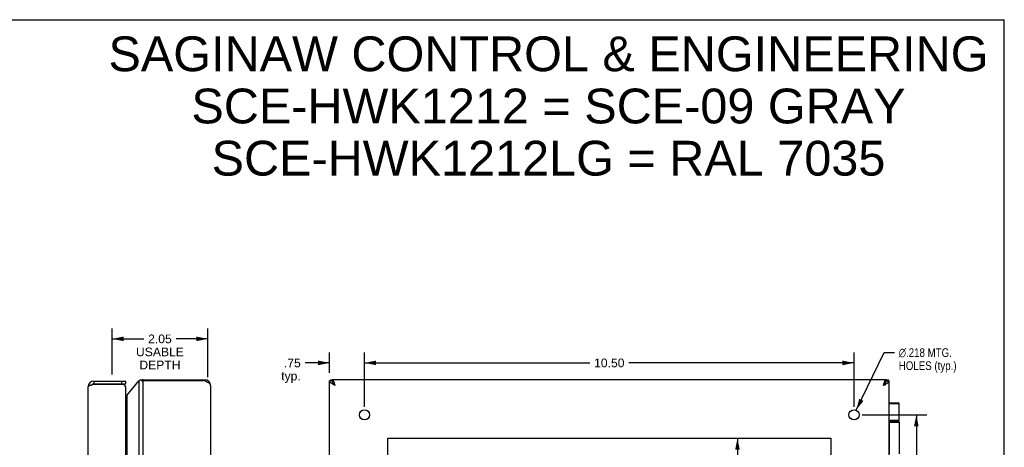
# Model space of a CAD drawing. Header units: inches. Extents: x 0 to 42.3, y 0 to 27.4.
# Tile 13 of 13: x 21.2 to 42.3, y 18.2 to 27.4. Entities that reach past the tile are written whole.
import ezdxf

# ---------------------------------------------------------------- set-up
doc = ezdxf.new("R2010")
doc.units = ezdxf.units.IN
doc.header["$LTSCALE"] = 2.325389
doc.header["$MEASUREMENT"] = 0
doc.layers.get('0').update_dxf_attribs({"linetype": 'CONTINUOUS'})
doc.layers.add('02___PRT_ALL_AXES', color=7, linetype='CONTINUOUS')
doc.layers.add('DIMENSIONS', color=7, linetype='CONTINUOUS')
doc.styles.get("Standard").update_dxf_attribs({"font": 'arial.ttf'})
doc.styles.add('TEXTSTYLE_1', font='gdt', dxfattribs={"width": 0.8})
doc.dimstyles.new('DIMSTYLE_1', dxfattribs={"dimtxt": 0.186528, "dimasz": 0.248705, "dimexe": 0.09, "dimexo": 0.07, "dimgap": 0.0375, "dimtad": 0, "dimtih": 1, "dimtoh": 1, "dimzin": 4, "dimdsep": 46, "dimtxsty": 'Standard', "dimblk": '_FILLED', "dimblk1": '_FILLED', "dimblk2": '_FILLED', "dimcen": 0.09, "dimazin": 1, "dimtfac": 1, "dimtofl": 0, "dimtmove": 0, "dimatfit": 3, "dimldrblk": '_FILLED', "dimfxl": 1, "dimtolj": 1, "dimtzin": 4, "dimarcsym": 0})
doc.dimstyles.new('DIMSTYLE_2', dxfattribs={"dimtxt": 0.186528, "dimasz": 0.248705, "dimexe": 0.09, "dimexo": 0.07, "dimgap": 0.09, "dimtad": 0, "dimtih": 1, "dimtoh": 1, "dimdec": 3, "dimzin": 4, "dimdsep": 46, "dimtxsty": 'Standard', "dimblk": '_FILLED', "dimblk1": '_FILLED', "dimblk2": '_FILLED', "dimcen": 0.09, "dimadec": 3, "dimazin": 1, "dimtfac": 1, "dimtofl": 0, "dimtmove": 0, "dimatfit": 1, "dimldrblk": '_FILLED', "dimfxl": 1, "dimtolj": 1, "dimtzin": 4, "dimarcsym": 0})

# ---------------------------------------------------------------- blocks, each defined once
blk = doc.blocks.new('_FILLED')
at = {"color": 0, "linetype": 'ByBlock'}
blk.add_solid([(0, 0), (-1, 0.2), (-1, -0.2)], dxfattribs=at)
blk = doc.blocks.new('*D1')
at = {"layer": 'DIMENSIONS', "color": 2, "linetype": 'Continuous'}
for p, q in [((28.556, 19.057), (28.556, 20.22)), ((39.056, 19.057), (39.056, 20.22)), ((28.556, 19.996), (33.386, 19.996)), ((39.056, 19.996), (34.225, 19.996))]:
    blk.add_line(p, q, dxfattribs=at)
at = {"layer": 'DIMENSIONS', "color": 2, "linetype": 'Continuous', "xscale": 0.2487046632, "yscale": 0.2487046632, "zscale": 0.2487046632, "rotation": 180}
blk.add_blockref('_FILLED', (28.556, 19.996), dxfattribs=at)
at = {"layer": 'DIMENSIONS', "color": 2, "linetype": 'Continuous', "xscale": 0.2487046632, "yscale": 0.2487046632, "zscale": 0.2487046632}
blk.add_blockref('_FILLED', (39.056, 19.996), dxfattribs=at)
at = {"layer": 'DIMENSIONS', "color": 2, "linetype": 'Continuous', "insert": (33.806, 20.089), "char_height": 0.1865, "width": 0.65181, "attachment_point": 2, "line_spacing_factor": 0.9}
blk.add_mtext('10.50', dxfattribs=at)
blk = doc.blocks.new('*D2')
at = {"layer": 'DIMENSIONS', "color": 2, "linetype": 'Continuous'}
for p, q in [((39.103, 18.981), (39.705, 20.217)), ((39.705, 20.217), (39.923, 20.217))]:
    blk.add_line(p, q, dxfattribs=at)
at = {"layer": 'DIMENSIONS', "color": 2, "linetype": 'Continuous', "xscale": 0.2487046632, "yscale": 0.2487046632, "zscale": 0.2487046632, "rotation": 244.0290343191}
blk.add_blockref('_FILLED', (39.103, 18.981), dxfattribs=at)
at = {"layer": 'DIMENSIONS', "color": 2, "linetype": 'Continuous', "insert": (40.016, 20.31), "char_height": 0.18653, "width": 1.54701, "attachment_point": 1, "line_spacing_factor": 0.9, "style": 'TEXTSTYLE_1'}
blk.add_mtext('{\\fgdt;n}\\fArial;.218 MTG.\\PHOLES (typ.)', dxfattribs=at)
blk = doc.blocks.new('*D3')
at = {"layer": 'DIMENSIONS', "color": 2, "linetype": 'Continuous'}
for p, q in [((39.23, 18.883), (40.617, 18.883)), ((40.393, 18.883), (40.393, 13.936)), ((40.393, 8.383), (40.393, 13.563)), ((39.339, 8.383), (40.617, 8.383))]:
    blk.add_line(p, q, dxfattribs=at)
at = {"layer": 'DIMENSIONS', "color": 2, "linetype": 'Continuous', "xscale": 0.2487046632, "yscale": 0.2487046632, "zscale": 0.2487046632}
for p, rotation in [((40.393, 18.883), 90), ((40.393, 8.383), 270)]:
    blk.add_blockref('_FILLED', p, dxfattribs=dict(at, rotation=rotation))
at = {"layer": 'DIMENSIONS', "color": 2, "linetype": 'Continuous', "insert": (40.393, 13.843), "char_height": 0.1865, "width": 0.65181, "attachment_point": 2, "line_spacing_factor": 0.9}
blk.add_mtext('10.50', dxfattribs=at)
blk = doc.blocks.new('*D5')
at = {"layer": 'DIMENSIONS', "color": 2, "linetype": 'Continuous'}
for p, q in [((27.806, 19.786), (27.806, 20.22)), ((28.556, 19.057), (28.556, 20.22)), ((27.806, 19.996), (27.281, 19.996)), ((28.556, 19.996), (29.053, 19.996))]:
    blk.add_line(p, q, dxfattribs=at)
at = {"layer": 'DIMENSIONS', "color": 2, "linetype": 'Continuous', "xscale": 0.2487046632, "yscale": 0.2487046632, "zscale": 0.2487046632}
blk.add_blockref('_FILLED', (27.806, 19.996), dxfattribs=at)
at = {"layer": 'DIMENSIONS', "color": 2, "linetype": 'Continuous', "xscale": 0.2487046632, "yscale": 0.2487046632, "zscale": 0.2487046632, "rotation": 180}
blk.add_blockref('_FILLED', (28.556, 19.996), dxfattribs=at)
at = {"layer": 'DIMENSIONS', "color": 2, "linetype": 'Continuous', "insert": (27.188, 20.089), "char_height": 0.1865, "width": 0.41952, "attachment_point": 3, "line_spacing_factor": 0.9}
blk.add_mtext('.75\\Ptyp.', dxfattribs=at)
blk = doc.blocks.new('*D10')
at = {"layer": 'DIMENSIONS', "color": 2, "linetype": 'Continuous'}
for p, q in [((27.806, 15.875), (27.308, 15.875)), ((29.056, 15.875), (29.553, 15.875))]:
    blk.add_line(p, q, dxfattribs=at)
at = {"layer": 'DIMENSIONS', "color": 2, "linetype": 'Continuous', "xscale": 0.2487046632, "yscale": 0.2487046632, "zscale": 0.2487046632}
blk.add_blockref('_FILLED', (27.806, 15.875), dxfattribs=at)
at = {"layer": 'DIMENSIONS', "color": 2, "linetype": 'Continuous', "xscale": 0.2487046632, "yscale": 0.2487046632, "zscale": 0.2487046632, "rotation": 180}
blk.add_blockref('_FILLED', (29.056, 15.875), dxfattribs=at)
at = {"layer": 'DIMENSIONS', "color": 2, "linetype": 'Continuous', "insert": (28.431, 15.968), "char_height": 0.1865, "width": 0.50689, "attachment_point": 2, "line_spacing_factor": 0.9}
blk.add_mtext('1.25\\Ptyp.', dxfattribs=at)
blk = doc.blocks.new('*D11')
at = {"layer": 'DIMENSIONS', "color": 2, "linetype": 'Continuous'}
for p, q in [((29.056, 15.875), (32.477, 15.875)), ((38.556, 15.875), (33.95, 15.875))]:
    blk.add_line(p, q, dxfattribs=at)
at = {"layer": 'DIMENSIONS', "color": 2, "linetype": 'Continuous', "xscale": 0.2487046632, "yscale": 0.2487046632, "zscale": 0.2487046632, "rotation": 180}
blk.add_blockref('_FILLED', (29.056, 15.875), dxfattribs=at)
at = {"layer": 'DIMENSIONS', "color": 2, "linetype": 'Continuous', "xscale": 0.2487046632, "yscale": 0.2487046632, "zscale": 0.2487046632}
blk.add_blockref('_FILLED', (38.556, 15.875), dxfattribs=at)
at = {"layer": 'DIMENSIONS', "color": 2, "linetype": 'Continuous', "insert": (33.214, 15.968), "char_height": 0.1865, "width": 1.28698, "attachment_point": 2, "line_spacing_factor": 0.9}
blk.add_mtext('9.50 BACK\\POPENING', dxfattribs=at)
blk = doc.blocks.new('*D12')
at = {"layer": 'DIMENSIONS', "color": 2, "linetype": 'Continuous'}
for p, q in [((36.556, 18.383), (36.556, 13.82)), ((36.556, 8.883), (36.556, 12.887))]:
    blk.add_line(p, q, dxfattribs=at)
at = {"layer": 'DIMENSIONS', "color": 2, "linetype": 'Continuous', "xscale": 0.2487046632, "yscale": 0.2487046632, "zscale": 0.2487046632}
for p, rotation in [((36.556, 18.383), 90), ((36.556, 8.883), 270)]:
    blk.add_blockref('_FILLED', p, dxfattribs=dict(at, rotation=rotation))
at = {"layer": 'DIMENSIONS', "color": 2, "linetype": 'Continuous', "insert": (36.556, 13.727), "char_height": 0.1865, "width": 1.19961, "attachment_point": 2, "line_spacing_factor": 0.9}
blk.add_mtext('9.50\\PBACK\\POPENING', dxfattribs=at)
blk = doc.blocks.new('*D20')
at = {"layer": 'DIMENSIONS', "color": 2, "linetype": 'Continuous'}
for p, q in [((23.141, 19.747), (23.141, 20.736)), ((25.193, 19.687), (25.193, 20.736)), ((23.141, 20.512), (23.82, 20.512)), ((25.193, 20.512), (24.514, 20.512))]:
    blk.add_line(p, q, dxfattribs=at)
at = {"layer": 'DIMENSIONS', "color": 2, "linetype": 'Continuous', "xscale": 0.2487046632, "yscale": 0.2487046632, "zscale": 0.2487046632, "rotation": 180}
blk.add_blockref('_FILLED', (23.141, 20.512), dxfattribs=at)
at = {"layer": 'DIMENSIONS', "color": 2, "linetype": 'Continuous', "xscale": 0.2487046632, "yscale": 0.2487046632, "zscale": 0.2487046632}
blk.add_blockref('_FILLED', (25.193, 20.512), dxfattribs=at)
at = {"layer": 'DIMENSIONS', "color": 2, "linetype": 'Continuous', "insert": (24.167, 20.605), "char_height": 0.1865, "width": 1.02625, "attachment_point": 2, "line_spacing_factor": 0.9}
blk.add_mtext('2.05\\PUSABLE\\PDEPTH', dxfattribs=at)

msp = doc.modelspace()

# ---------------------------------------------------------------- linework, layer by layer
at = {"color": 7, "linetype": 'Continuous'}
for p, q in [((0, 27.3575), (42.2798, 27.3575)), ((42.2798, 0), (42.2798, 27.3575)), ((22.7479, 19.6033), (22.7479, 19.5433)), ((23.4379, 19.5433), (22.7479, 19.5433)), ((23.3479, 19.5433), (23.3479, 19.6033)), ((23.4379, 19.5433), (23.4379, 19.6033)), ((23.7784, 19.6284), (23.7478, 19.6284)), ((23.7659, 19.6233), (23.7875, 19.6233)), ((23.8091, 19.6333), (23.8091, 19.6123)), ((23.849, 19.6333), (23.849, 19.6123)), ((25.1328, 19.6333), (25.1328, 19.6123)), ((25.1331, 19.6333), (25.1331, 19.6123)), ((27.8655, 19.6123), (27.8055, 19.6123)), ((27.8135, 19.6233), (27.8655, 19.6233)), ((27.8655, 19.6284), (27.8223, 19.6284)), ((27.8655, 19.6333), (27.8655, 19.6123)), ((27.8799, 19.5677), (27.877, 19.5727)), ((27.8869, 19.5573), (27.8869, 19.564)), ((39.7241, 19.564), (39.7241, 19.5573)), ((39.7311, 19.5677), (39.7341, 19.5727)), ((39.7455, 19.6333), (39.7455, 19.6123)), ((39.7887, 19.6284), (39.7455, 19.6284)), ((39.7975, 19.6233), (39.7455, 19.6233)), ((39.8005, 19.6188), (39.7455, 19.6188)), ((39.8034, 19.6148), (39.7455, 19.6148)), ((39.8051, 19.6127), (39.7455, 19.6127)), ((39.7455, 19.6122), (39.8055, 19.6122)), ((40.0129, 19.1333), (39.8055, 19.1333)), ((40.0259, 19.1203), (39.8055, 19.1203)), ((40.0259, 18.7583), (39.8055, 18.7583)), ((39.8055, 18.7533), (39.9959, 18.7533)), ((39.8055, 18.7233), (40.0259, 18.7233)), ((39.8106, 18.0433), (39.8106, 18.7233)), ((39.811, 18.7233), (39.811, 18.0433)), ((39.8219, 18.7533), (39.8215, 18.7532))]:
    msp.add_line(p, q, dxfattribs=at)
at = {"color": 3, "linetype": 'Continuous'}
for p, q in [((22.6279, 7.7833), (22.6279, 19.4833)), ((22.7322, 19.5383), (23.3775, 19.5383)), ((22.7479, 19.6033), (23.4379, 19.6033)), ((23.4379, 7.8133), (23.4379, 19.4533)), ((23.4542, 19.2944), (23.7172, 19.6123)), ((23.7172, 19.6123), (23.7172, 7.6542)), ((23.8091, 19.6333), (25.1331, 19.6333)), ((23.8091, 7.6543), (23.8091, 19.6123)), ((25.1331, 19.6123), (23.8091, 19.6123)), ((25.2531, 19.5133), (25.2531, 7.7533)), ((27.8055, 7.6543), (27.8055, 19.6123)), ((39.7455, 19.6333), (27.8655, 19.6333)), ((39.8055, 19.6123), (39.8055, 7.6543)), ((23.4542, 19.2944), (23.4542, 7.9721))]:
    msp.add_line(p, q, dxfattribs=at)
for points in [[(22.6279, 19.4833), (22.6281, 19.4852), (22.6285, 19.4872), (22.6293, 19.4891), (22.6304, 19.4911), (22.6318, 19.4931), (22.6336, 19.495), (22.6356, 19.497), (22.6379, 19.499), (22.6405, 19.5009), (22.6434, 19.5029), (22.6466, 19.5049), (22.65, 19.5068), (22.6537, 19.5088), (22.6577, 19.5107), (22.6619, 19.5127), (22.6663, 19.5147), (22.6709, 19.5166), (22.6757, 19.5186), (22.6808, 19.5206), (22.686, 19.5225), (22.6913, 19.5245), (22.6968, 19.5265), (22.7025, 19.5284), (22.7083, 19.5304), (22.7141, 19.5324), (22.7201, 19.5343), (22.7261, 19.5363), (22.7322, 19.5383)], [(23.7172, 19.6123), (23.7194, 19.6142), (23.7218, 19.6161), (23.7242, 19.618), (23.7267, 19.6199), (23.7293, 19.6218), (23.7319, 19.6237)], [(23.7478, 19.6284), (23.7459, 19.6283), (23.7435, 19.6281), (23.7413, 19.6277), (23.7392, 19.6272), (23.7372, 19.6265), (23.7353, 19.6257), (23.7335, 19.6248), (23.7319, 19.6237)], [(23.7694, 19.6213), (23.764, 19.6244), (23.762, 19.6254), (23.7599, 19.6262), (23.7577, 19.627), (23.7554, 19.6276), (23.753, 19.628), (23.7506, 19.6283), (23.7482, 19.6284), (23.7478, 19.6284)], [(23.7694, 19.6213), (23.7732, 19.6195), (23.7772, 19.6178), (23.7814, 19.6163), (23.7857, 19.6151), (23.7902, 19.6141), (23.7949, 19.6133), (23.7996, 19.6127), (23.8043, 19.6124), (23.8091, 19.6123)], [(25.2531, 19.5133), (25.2529, 19.5171), (25.2523, 19.5209), (25.2512, 19.5247), (25.2496, 19.5285), (25.2477, 19.5323), (25.2453, 19.5361), (25.2426, 19.5399), (25.2394, 19.5437), (25.2358, 19.5475), (25.2319, 19.5513), (25.2276, 19.5551), (25.2229, 19.5589), (25.218, 19.5628), (25.2127, 19.5666), (25.2071, 19.5704), (25.2013, 19.5742), (25.1952, 19.578), (25.1889, 19.5818), (25.1824, 19.5856), (25.1757, 19.5894), (25.1688, 19.5932), (25.1619, 19.597), (25.1548, 19.6008), (25.1476, 19.6046), (25.1404, 19.6084), (25.1331, 19.6123)], [(27.8135, 19.6233), (27.8122, 19.6213), (27.811, 19.6195), (27.8098, 19.6178), (27.8087, 19.6163), (27.8078, 19.6151), (27.807, 19.6141), (27.8063, 19.6133), (27.8059, 19.6127), (27.8056, 19.6124), (27.8055, 19.6123)], [(27.9255, 19.5133), (27.9183, 19.5171), (27.911, 19.5209), (27.9039, 19.5247), (27.8968, 19.5285), (27.8898, 19.5323), (27.883, 19.5361), (27.8763, 19.5399), (27.8697, 19.5437), (27.8634, 19.5475), (27.8573, 19.5513), (27.8515, 19.5551), (27.8459, 19.5589), (27.8406, 19.5628), (27.8357, 19.5666), (27.831, 19.5704), (27.8267, 19.5742), (27.8228, 19.578), (27.8192, 19.5818), (27.8161, 19.5856), (27.8133, 19.5894), (27.8109, 19.5932), (27.809, 19.597), (27.8075, 19.6008), (27.8064, 19.6046), (27.8057, 19.6084), (27.8055, 19.6123)], [(27.8135, 19.6233), (27.8143, 19.6244), (27.8151, 19.6254), (27.816, 19.6262), (27.8171, 19.627), (27.8182, 19.6276), (27.8194, 19.628), (27.8207, 19.6283), (27.8221, 19.6284), (27.8223, 19.6284)], [(27.9255, 19.5133), (27.9234, 19.52), (27.9212, 19.5267), (27.9191, 19.5334), (27.9169, 19.54), (27.9148, 19.5465), (27.9126, 19.5529), (27.9105, 19.5592), (27.9084, 19.5653), (27.9062, 19.5713), (27.9041, 19.5771), (27.9019, 19.5827), (27.8998, 19.5881), (27.8976, 19.5932), (27.8955, 19.5981), (27.8934, 19.6027), (27.8912, 19.6071), (27.8891, 19.6111), (27.8869, 19.6149), (27.8848, 19.6183), (27.8826, 19.6214), (27.8805, 19.6241), (27.8784, 19.6265), (27.8762, 19.6286), (27.8741, 19.6302), (27.8719, 19.6316), (27.8698, 19.6325), (27.8676, 19.6331), (27.8655, 19.6333)], [(39.6855, 19.5133), (39.6876, 19.52), (39.6898, 19.5267), (39.6919, 19.5334), (39.6941, 19.54), (39.6962, 19.5465), (39.6984, 19.5529), (39.7005, 19.5592), (39.7026, 19.5653), (39.7048, 19.5713), (39.7069, 19.5771), (39.7091, 19.5827), (39.7112, 19.5881), (39.7134, 19.5932), (39.7155, 19.5981), (39.7176, 19.6027), (39.7198, 19.6071), (39.7219, 19.6111), (39.7241, 19.6149), (39.7262, 19.6183), (39.7284, 19.6214), (39.7305, 19.6241), (39.7326, 19.6265), (39.7348, 19.6286), (39.7369, 19.6302), (39.7391, 19.6316), (39.7412, 19.6325), (39.7434, 19.6331), (39.7455, 19.6333)], [(39.6855, 19.5133), (39.6927, 19.5171), (39.7, 19.5209), (39.7071, 19.5247), (39.7142, 19.5285), (39.7212, 19.5323), (39.728, 19.5361), (39.7348, 19.5399), (39.7413, 19.5437), (39.7476, 19.5475), (39.7537, 19.5513), (39.7595, 19.5551), (39.7651, 19.5589), (39.7704, 19.5628), (39.7753, 19.5666), (39.78, 19.5704), (39.7843, 19.5742), (39.7882, 19.578), (39.7918, 19.5818), (39.7949, 19.5856), (39.7977, 19.5894), (39.8001, 19.5932), (39.802, 19.597), (39.8035, 19.6008), (39.8046, 19.6046), (39.8053, 19.6084), (39.8055, 19.6123)], [(39.7975, 19.6233), (39.7967, 19.6244), (39.7959, 19.6254), (39.795, 19.6262), (39.7939, 19.627), (39.7928, 19.6276), (39.7916, 19.628), (39.7903, 19.6283), (39.7889, 19.6284), (39.7887, 19.6284)], [(39.8005, 19.6188), (39.8, 19.6195), (39.7995, 19.6203), (39.7991, 19.621), (39.7985, 19.6218), (39.798, 19.6226), (39.7975, 19.6233)], [(39.8034, 19.6148), (39.803, 19.6155), (39.8026, 19.6161), (39.8021, 19.6168), (39.8016, 19.6175), (39.8011, 19.6181), (39.8005, 19.6188)], [(39.8041, 19.6141), (39.8038, 19.6145), (39.8034, 19.6148)], [(39.8051, 19.6127), (39.8049, 19.6131), (39.8047, 19.6134), (39.8044, 19.6138), (39.8041, 19.6141)], [(39.8055, 19.6122), (39.8055, 19.6123), (39.8055, 19.6124), (39.8054, 19.6125), (39.8053, 19.6126), (39.8052, 19.6126), (39.8051, 19.6127)], [(23.4476, 19.2841), (23.4443, 19.2794), (23.4408, 19.2746), (23.4379, 19.2708)], [(23.4542, 19.2944), (23.4532, 19.2927), (23.4521, 19.291), (23.4511, 19.2893), (23.4499, 19.2876), (23.4488, 19.2859), (23.4476, 19.2841)]]:
    msp.add_lwpolyline(points, dxfattribs=at)
at = {"color": 7, "linetype": 'Continuous'}
for points in [[(23.7875, 19.6233), (23.7865, 19.6244), (23.7855, 19.6254), (23.7845, 19.6262), (23.7835, 19.6269), (23.7825, 19.6274), (23.7815, 19.6279), (23.7805, 19.6282), (23.7795, 19.6283), (23.7786, 19.6284), (23.7784, 19.6284)], [(23.7875, 19.6233), (23.7892, 19.6214), (23.7909, 19.6197), (23.7927, 19.6181), (23.7945, 19.6168), (23.7963, 19.6157), (23.7981, 19.6147), (23.7999, 19.614), (23.8017, 19.6133), (23.8036, 19.6128), (23.8054, 19.6125), (23.8073, 19.6123), (23.8091, 19.6123)], [(27.877, 19.5727), (27.8743, 19.5776), (27.872, 19.5825), (27.8701, 19.5875), (27.8684, 19.5924), (27.8672, 19.5974), (27.8662, 19.6024), (27.8657, 19.6073), (27.8655, 19.6123)], [(27.9255, 19.5133), (27.9228, 19.5175), (27.9201, 19.5218), (27.9173, 19.526), (27.9146, 19.5302), (27.9119, 19.5342), (27.9091, 19.5382), (27.9064, 19.542), (27.9037, 19.5457), (27.901, 19.5492), (27.8982, 19.5525), (27.8955, 19.5557), (27.8928, 19.5586), (27.89, 19.5613), (27.8873, 19.5637), (27.8846, 19.5659), (27.8819, 19.5678), (27.8791, 19.5695), (27.8787, 19.5697)], [(27.9255, 19.5133), (27.9208, 19.5182), (27.9161, 19.5231), (27.9115, 19.5281), (27.907, 19.5331), (27.9025, 19.538), (27.8983, 19.543), (27.8942, 19.5479), (27.8902, 19.5528), (27.8865, 19.5578), (27.8831, 19.5628), (27.8799, 19.5677)], [(39.6855, 19.5133), (39.6882, 19.5175), (39.6909, 19.5218), (39.6937, 19.526), (39.6964, 19.5302), (39.6991, 19.5342), (39.7019, 19.5382), (39.7046, 19.542), (39.7073, 19.5457), (39.71, 19.5492), (39.7128, 19.5525), (39.7155, 19.5557), (39.7182, 19.5586), (39.721, 19.5613), (39.7237, 19.5637), (39.7264, 19.5659), (39.7291, 19.5678), (39.7319, 19.5695), (39.7323, 19.5697)], [(39.6855, 19.5133), (39.6902, 19.5182), (39.6949, 19.5231), (39.6995, 19.5281), (39.704, 19.5331), (39.7085, 19.538), (39.7128, 19.543), (39.7168, 19.5479), (39.7208, 19.5528), (39.7245, 19.5578), (39.7279, 19.5628), (39.7311, 19.5677)], [(39.7341, 19.5727), (39.7367, 19.5776), (39.739, 19.5825), (39.7409, 19.5875), (39.7426, 19.5924), (39.7438, 19.5974), (39.7448, 19.6024), (39.7453, 19.6073), (39.7455, 19.6123)], [(39.8215, 18.7533), (39.8211, 18.7532), (39.8207, 18.7532), (39.8203, 18.7531), (39.8199, 18.7529), (39.8195, 18.7527), (39.8191, 18.7525), (39.8187, 18.7522), (39.8183, 18.7519), (39.8179, 18.7516), (39.8175, 18.7512), (39.8171, 18.7507), (39.8168, 18.7503), (39.8164, 18.7498), (39.816, 18.7492), (39.8157, 18.7487), (39.8153, 18.748), (39.815, 18.7474), (39.8147, 18.7467), (39.8144, 18.746), (39.8141, 18.7452), (39.8138, 18.7445), (39.8135, 18.7437), (39.8132, 18.7428), (39.813, 18.742), (39.8127, 18.7411), (39.8125, 18.7401), (39.8122, 18.7392), (39.812, 18.7383), (39.8118, 18.7373), (39.8116, 18.7363), (39.8115, 18.7352), (39.8113, 18.7342), (39.8112, 18.7332), (39.8111, 18.7321), (39.8109, 18.731), (39.8108, 18.7299), (39.8108, 18.7288), (39.8107, 18.7277), (39.8106, 18.7266), (39.8106, 18.7255), (39.8106, 18.7244), (39.8106, 18.7233)], [(39.8215, 18.7532), (39.8211, 18.7532), (39.8207, 18.7531), (39.8203, 18.7529), (39.8199, 18.7527), (39.8195, 18.7525), (39.8191, 18.7522), (39.8187, 18.7519), (39.8183, 18.7516), (39.8179, 18.7512), (39.8175, 18.7507), (39.8171, 18.7503), (39.8168, 18.7498), (39.8164, 18.7492), (39.8161, 18.7487), (39.8157, 18.748), (39.8154, 18.7474), (39.8151, 18.7467), (39.8148, 18.746), (39.8145, 18.7452), (39.8142, 18.7445), (39.8139, 18.7437), (39.8136, 18.7428), (39.8133, 18.742), (39.8131, 18.7411), (39.8129, 18.7401), (39.8126, 18.7392), (39.8124, 18.7383), (39.8122, 18.7373), (39.812, 18.7363), (39.8119, 18.7352), (39.8117, 18.7342), (39.8116, 18.7332), (39.8114, 18.7321), (39.8113, 18.731), (39.8112, 18.7299), (39.8111, 18.7288), (39.8111, 18.7277), (39.811, 18.7266), (39.811, 18.7255), (39.811, 18.7244), (39.811, 18.7233)], [(39.956, 18.7582), (39.9554, 18.7582), (39.9548, 18.7582), (39.9542, 18.7582), (39.9537, 18.7582), (39.9531, 18.7581), (39.9526, 18.7581), (39.9521, 18.7581), (39.9516, 18.758), (39.9512, 18.7579), (39.9507, 18.7579), (39.9503, 18.7578), (39.9499, 18.7578), (39.9495, 18.7577), (39.9492, 18.7576), (39.9488, 18.7575), (39.9485, 18.7574), (39.9481, 18.7573), (39.9478, 18.7572), (39.9475, 18.7572), (39.9472, 18.7571), (39.947, 18.757), (39.9467, 18.7569), (39.9464, 18.7568), (39.9464, 18.7567)]]:
    msp.add_lwpolyline(points, dxfattribs=at)
at = {"color": 3, "linetype": 'Continuous'}
for centre, radius, start, end in [((22.7479, 19.4833), 0.12, 90, 180), ((23.3479, 19.4533), 0.09, 0, 70.81186), ((23.8091, 19.5133), 0.12, 90, 106.3014), ((25.1331, 19.5133), 0.12, 0, 90)]:
    msp.add_arc(centre, radius, start, end, dxfattribs=at)
at = {"color": 7, "linetype": 'Continuous'}
for centre, radius, start, end in [((22.7479, 19.4833), 0.06, 90, 125.77983), ((40.0129, 19.1203), 0.013, 0, 90), ((39.9959, 18.7233), 0.03, 0, 90)]:
    msp.add_arc(centre, radius, start, end, dxfattribs=at)
at = {"layer": '02___PRT_ALL_AXES', "color": 7, "linetype": 'Continuous'}
for p, q in [((40.0259, 18.7583), (40.0259, 19.1203)), ((39.9464, 18.7583), (39.9464, 18.7533)), ((40.0259, 18.7233), (40.0259, 18.0433))]:
    msp.add_line(p, q, dxfattribs=at)
at = {"layer": '02___PRT_ALL_AXES', "color": 3, "linetype": 'Continuous'}
for p, q in [((29.0555, 8.8833), (29.0555, 18.3833)), ((29.0555, 18.3833), (38.5555, 18.3833)), ((38.5555, 18.3833), (38.5555, 8.8833))]:
    msp.add_line(p, q, dxfattribs=at)
for centre in [(28.5555, 18.8833), (39.0555, 18.8833)]:
    msp.add_circle(centre, 0.109, dxfattribs=at)

# ---------------------------------------------------------------- texts
at = {"layer": 'DIMENSIONS', "color": 2, "linetype": 'Continuous', "insert": (32.5014, 26.9985), "char_height": 0.746114, "width": 18.844232, "attachment_point": 2, "line_spacing_factor": 0.9}
msp.add_mtext('SAGINAW CONTROL & ENGINEERING\\PSCE-HWK1212 = SCE-09 GRAY\\PSCE-HWK1212LG = RAL 7035', dxfattribs=at)

# ---------------------------------------------------------------- dimensions: what is measured, and where the dimension line sits
at = {"layer": 'DIMENSIONS', "color": 2, "linetype": 'Continuous'}
for base, p1, p2, angle, text, picture, middle in [((23.1409, 20.512), (25.1931, 19.6173), (23.1409, 19.6773), 180, '<>\\PUSABLE\\PDEPTH', '*D20', (24.167, 20.2323)), ((36.5561, 8.8833), (38.5555, 18.3833), (38.5555, 8.8833), 270, '<>\\PBACK\\POPENING', '*D12', (36.5561, 13.3535))]:
    dim = msp.add_linear_dim(base=base, p1=p1, p2=p2, angle=angle, text=text, dimstyle='DIMSTYLE_1', dxfattribs=at)
    dim.commit()
    dim.dimension.update_dxf_attribs({"geometry": picture, "text_midpoint": middle, "dimtype": 160})
for base, p1, p2, text, picture, middle in [((28.5555, 19.9962), (27.8055, 20.29), (28.5555, 18.9873), '<>\\Ptyp.', '*D5', (26.978, 19.8563)), ((29.0555, 15.875), (27.8055, 7.6543), (29.0555, 18.3833), '<>\\Ptyp.', '*D10', (28.4305, 15.7351)), ((38.5555, 15.875), (29.0555, 18.3833), (38.5555, 18.3833), '<> BACK\\POPENING', '*D11', (33.2136, 15.7351))]:
    dim = msp.add_linear_dim(base=base, p1=p1, p2=p2, text=text, dimstyle='DIMSTYLE_1', dxfattribs=at)
    dim.commit()
    dim.dimension.update_dxf_attribs({"geometry": picture, "text_midpoint": middle, "dimtype": 160})
dim = msp.add_diameter_dim_2p(p1=(39.1032, 18.9812), p2=(39.0078, 18.7853), text='%%c<> MTG.\\PHOLES (typ.)', dimstyle='DIMSTYLE_2', override={"dimpost": '<>'}, dxfattribs=at)
dim.commit()
dim.dimension.update_dxf_attribs({"geometry": '*D2', "text_midpoint": (40.7895, 20.0769), "dimtype": 163})
dim = msp.add_linear_dim(base=(39.0555, 19.9962), p1=(28.5555, 18.9873), p2=(39.0555, 18.9873), dimstyle='DIMSTYLE_1', dxfattribs=at)
dim.commit()
dim.dimension.update_dxf_attribs({"geometry": '*D1', "text_midpoint": (33.8134, 19.9952), "dimtype": 160})
dim = msp.add_linear_dim(base=(40.3934, 8.3833), p1=(39.1596, 18.8833), p2=(39.2686, 8.3833), angle=270, dimstyle='DIMSTYLE_1', dxfattribs=at)
dim.commit()
dim.dimension.update_dxf_attribs({"geometry": '*D3', "text_midpoint": (40.4013, 13.7488), "dimtype": 160})

doc.saveas('drawing.dxf')
